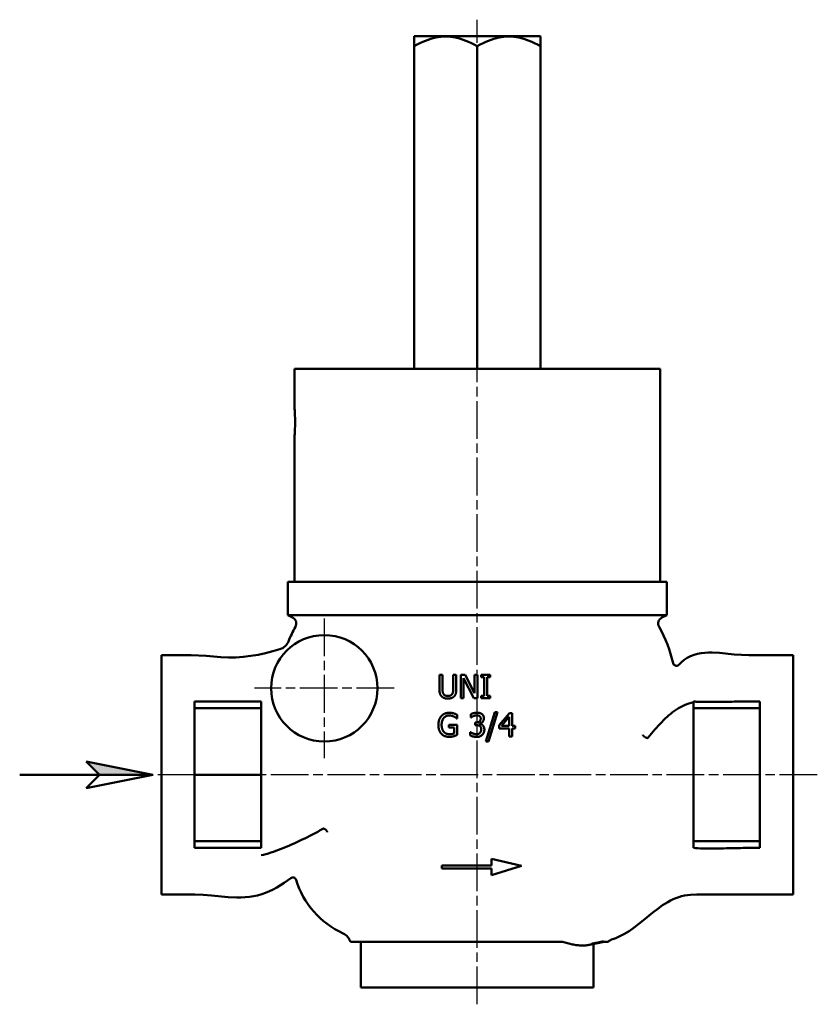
# Model space of a CAD drawing. Header units: millimetres. Extents: x 21 to 250, y 92 to 357.
# Tile 2 of 3: x 21 to 141, y 209 to 357. Entities that reach past the tile are written whole.
import ezdxf

# ---------------------------------------------------------------- set-up
doc = ezdxf.new("R2010")
doc.units = ezdxf.units.MM
doc.linetypes.add('CHAIN', pattern=[0.3543, 0.2362, -0.0295, 0.0591, -0.0295])
for name, color, linetype, lineweight in [('Mittellinie(DIN)', 4, 'CHAIN', 25), ('Mittelpunktmarkierung(DIN)', 4, 'CHAIN', 25), ('Sichtbare Kanten(DIN)', 7, 'Continuous', 50)]:
    doc.layers.add(name, color=color, linetype=linetype, lineweight=lineweight)

# ---------------------------------------------------------------- blocks, each defined once
blk = doc.blocks.new('Richtungspfeil')
at = {"layer": 'Sichtbare Kanten(DIN)'}
blk.add_hatch(color=256, dxfattribs=at).paths.add_polyline_path([(10, 0), (0, 2), (2, 0)])
blk.add_line((2, 0), (10, 0))
for p, q in [((10, 0), (0, 2)), ((0, 2), (2, 0)), ((10, 0), (0, 2)), ((0, 2), (2, 0)), ((-10, 0), (10, 0)), ((2, 0), (0, -2)), ((0, -2), (10, 0))]:
    blk.add_line(p, q, dxfattribs=at)

msp = doc.modelspace()

# ---------------------------------------------------------------- linework, layer by layer
at = {"layer": 'Mittellinie(DIN)', "linetype": 'CHAIN', "ltscale": 23.990969}
for p, q in [((89.82, 209.33), (89.82, 357.33)), ((140.95, 243.83), (40.02, 243.83))]:
    msp.add_line(p, q, dxfattribs=at)
at = {"layer": 'Mittelpunktmarkierung(DIN)', "linetype": 'CHAIN', "ltscale": 23.990969}
for p, q in [((66.82, 267.33), (66.82, 246.33)), ((77.32, 256.83), (56.32, 256.83))]:
    msp.add_line(p, q, dxfattribs=at)
at = {"layer": 'Sichtbare Kanten(DIN)'}
for p, q in [((80.35, 354.83), (80.32, 354.8)), ((80.32, 353.33), (80.32, 354.8)), ((99.29, 354.83), (80.35, 354.83)), ((99.29, 354.83), (99.32, 354.8)), ((99.32, 354.8), (99.32, 353.33)), ((80.32, 304.83), (80.32, 353.33)), ((89.82, 304.83), (89.82, 353.33)), ((99.32, 304.83), (99.32, 353.33)), ((62.32, 304.83), (117.32, 304.83)), ((62.32, 304.83), (62.32, 299.33)), ((117.32, 304.83), (117.32, 272.83)), ((62.32, 294.33), (62.32, 272.83)), ((61.32, 272.83), (118.32, 272.83)), ((61.32, 267.83), (61.32, 272.83)), ((118.32, 267.83), (118.32, 272.83)), ((118.32, 267.83), (61.32, 267.83)), ((62.06, 267.45), (61.32, 267.83)), ((117.57, 267.45), (118.32, 267.83)), ((42.32, 261.83), (42.32, 253.26)), ((137.32, 254.72), (137.32, 261.83)), ((84.13, 256.67), (84.13, 258.85)), ((84.59, 258.85), (84.13, 258.85)), ((84.59, 258.85), (84.59, 256.67)), ((86.66, 258.85), (86.2, 258.85)), ((86.2, 256.65), (86.2, 258.85)), ((86.66, 258.85), (86.66, 256.67)), ((87.33, 255.35), (87.33, 258.85)), ((87.99, 258.85), (87.33, 258.85)), ((89.31, 255.35), (87.76, 258.37)), ((87.76, 258.37), (87.76, 255.35)), ((87.99, 258.85), (89.4, 256.08)), ((89.83, 258.85), (89.4, 258.85)), ((89.4, 256.08), (89.4, 258.85)), ((89.83, 258.85), (89.83, 255.35)), ((90.41, 258.49), (90.41, 258.85)), ((91.76, 258.85), (90.41, 258.85)), ((90.41, 258.49), (90.85, 258.49)), ((90.85, 255.71), (90.85, 258.49)), ((91.32, 258.49), (91.32, 255.71)), ((91.32, 258.49), (91.76, 258.49)), ((91.76, 258.85), (91.76, 258.49)), ((47.32, 254.83), (57.32, 254.83)), ((47.32, 253.83), (47.32, 254.83)), ((57.32, 253.83), (57.32, 254.83)), ((87.33, 255.35), (87.76, 255.35)), ((89.31, 255.35), (89.83, 255.35)), ((90.41, 255.35), (90.41, 255.71)), ((90.85, 255.71), (90.41, 255.71)), ((90.41, 255.35), (91.76, 255.35)), ((91.76, 255.71), (91.32, 255.71)), ((91.76, 255.71), (91.76, 255.35)), ((122.32, 254.83), (122.32, 253.83)), ((132.32, 253.83), (132.32, 254.83)), ((137.32, 230.26), (137.32, 254.72)), ((42.32, 253.26), (42.32, 231.73)), ((47.32, 253.83), (57.32, 253.83)), ((47.32, 243.83), (47.32, 253.83)), ((57.32, 253.83), (57.32, 243.83)), ((91.1, 248.83), (92.47, 253.24)), ((92.87, 253.24), (91.5, 248.83)), ((92.87, 253.24), (92.47, 253.24)), ((93.1, 251.28), (94.66, 253.09)), ((95.09, 253.09), (94.66, 253.09)), ((95.09, 253.09), (95.09, 251.17)), ((122.32, 253.83), (122.32, 243.83)), ((122.32, 253.83), (132.32, 253.83)), ((132.32, 243.83), (132.32, 253.83)), ((86.75, 252.29), (86.79, 252.29)), ((86.79, 252.85), (86.79, 252.29)), ((88.86, 252.45), (88.86, 252.95)), ((88.86, 252.45), (88.89, 252.45)), ((89.48, 251.29), (89.48, 251.68)), ((89.63, 251.68), (89.48, 251.68)), ((94.64, 252.53), (93.46, 251.17)), ((94.64, 251.17), (94.64, 252.53)), ((85.53, 250.94), (85.53, 251.35)), ((86.8, 251.35), (85.53, 251.35)), ((85.53, 250.94), (86.34, 250.94)), ((86.34, 250.04), (86.34, 250.94)), ((86.8, 251.35), (86.8, 249.82)), ((88.76, 249.73), (88.76, 250.23)), ((88.8, 250.23), (88.76, 250.23)), ((89.48, 251.29), (89.67, 251.29)), ((90.17, 251.53), (90.17, 251.5)), ((93.1, 250.79), (93.1, 251.28)), ((93.1, 250.79), (94.64, 250.79)), ((94.64, 251.17), (93.46, 251.17)), ((94.64, 249.59), (94.64, 250.79)), ((95.51, 251.17), (95.09, 251.17)), ((95.09, 250.79), (95.09, 249.59)), ((95.09, 250.79), (95.51, 250.79)), ((95.51, 251.17), (95.51, 250.79)), ((91.1, 248.83), (91.5, 248.83)), ((94.64, 249.59), (95.09, 249.59)), ((57.32, 243.83), (47.32, 243.83)), ((47.32, 233.83), (47.32, 243.83)), ((57.32, 243.83), (57.32, 233.83)), ((122.32, 243.83), (122.32, 233.83)), ((132.32, 233.83), (132.32, 243.83)), ((47.32, 232.83), (47.32, 233.83)), ((57.32, 233.83), (47.32, 233.83)), ((57.32, 232.83), (57.32, 233.83)), ((122.32, 233.83), (122.32, 232.83)), ((122.32, 233.83), (132.32, 233.83)), ((132.32, 232.83), (132.32, 233.83)), ((42.32, 231.73), (42.32, 225.83)), ((91.98, 231.17), (96.48, 230.15)), ((91.98, 230.17), (91.98, 231.17)), ((89.82, 230.17), (84.48, 230.17)), ((84.48, 229.76), (84.48, 230.17)), ((84.48, 229.76), (89.81, 229.76)), ((89.82, 230.17), (91.98, 230.17)), ((91.98, 229.76), (89.82, 229.76)), ((96.48, 230.15), (91.98, 228.76)), ((91.98, 228.76), (91.98, 229.76)), ((137.32, 225.83), (137.32, 230.26)), ((70.74, 218.73), (75.91, 218.73)), ((72.32, 211.83), (72.32, 218.73)), ((97.41, 218.73), (75.91, 218.73)), ((97.41, 218.73), (102.63, 218.73)), ((107.32, 211.83), (107.32, 218.4)), ((108.86, 218.73), (109.5, 218.73)), ((72.32, 211.83), (107.32, 211.83))]:
    msp.add_line(p, q, dxfattribs=at)
at = {"layer": 'Sichtbare Kanten(DIN)', "flags": 128}
for points in [[(89.82, 353.33), (89.37, 353.58), (88.93, 353.8), (88.51, 354), (88.1, 354.17), (87.7, 354.32), (87.31, 354.45), (86.93, 354.56), (86.55, 354.64), (86.17, 354.71), (85.8, 354.76), (85.44, 354.79), (85.07, 354.8), (84.7, 354.79), (84.33, 354.76), (83.96, 354.71), (83.59, 354.64), (83.21, 354.56), (82.82, 354.45), (82.43, 354.32), (82.03, 354.17), (81.62, 354), (81.2, 353.8), (80.77, 353.58), (80.32, 353.33)], [(99.32, 353.33), (98.87, 353.58), (98.43, 353.8), (98.01, 354), (97.6, 354.17), (97.2, 354.32), (96.81, 354.45), (96.43, 354.56), (96.05, 354.64), (95.67, 354.71), (95.3, 354.76), (94.94, 354.79), (94.57, 354.8), (94.2, 354.79), (93.83, 354.76), (93.46, 354.71), (93.09, 354.64), (92.71, 354.56), (92.32, 354.45), (91.93, 354.32), (91.53, 354.17), (91.12, 354), (90.7, 353.8), (90.27, 353.58), (89.82, 353.33)], [(62.32, 299.33), (62.32, 299.31), (62.33, 299.24), (62.33, 299.14), (62.35, 298.99), (62.36, 298.81), (62.37, 298.6), (62.39, 298.35), (62.4, 298.08), (62.41, 297.78), (62.42, 297.47), (62.43, 297.15), (62.43, 296.83), (62.43, 296.51), (62.42, 296.19), (62.41, 295.87), (62.4, 295.57), (62.39, 295.3), (62.37, 295.06), (62.36, 294.85), (62.35, 294.67), (62.33, 294.52), (62.33, 294.41), (62.32, 294.35), (62.32, 294.33)], [(42.32, 261.83), (44.56, 261.83), (46.8, 261.79), (49.04, 261.7), (50.16, 261.62), (51.27, 261.53), (52.39, 261.46), (53.51, 261.47), (54.64, 261.55), (55.76, 261.69), (56.87, 261.88), (57.98, 262.12), (59.07, 262.4), (60.15, 262.71)], [(120.11, 260.36), (120.51, 260.74), (120.95, 261.09), (121.4, 261.4), (121.89, 261.66), (122.41, 261.86), (122.95, 262.01), (123.49, 262.11), (124.04, 262.17), (124.6, 262.2), (125.15, 262.2), (126.26, 262.14), (128.46, 261.93), (129.57, 261.85), (130.67, 261.83), (132.89, 261.83), (137.32, 261.83)], [(84.46, 255.6), (84.44, 255.62), (84.42, 255.64), (84.4, 255.66), (84.39, 255.69), (84.37, 255.71), (84.35, 255.73), (84.33, 255.76), (84.32, 255.78), (84.3, 255.81), (84.29, 255.83), (84.27, 255.86), (84.26, 255.89), (84.25, 255.91), (84.24, 255.94), (84.22, 255.98), (84.21, 256.03), (84.19, 256.08), (84.18, 256.15), (84.16, 256.23), (84.15, 256.31), (84.14, 256.4), (84.13, 256.49), (84.13, 256.58), (84.13, 256.67)], [(84.59, 256.67), (84.59, 256.64), (84.6, 256.62), (84.6, 256.6), (84.6, 256.57), (84.6, 256.55), (84.6, 256.52), (84.6, 256.5), (84.6, 256.47), (84.6, 256.45), (84.6, 256.42), (84.61, 256.4), (84.61, 256.37), (84.61, 256.35), (84.61, 256.33), (84.62, 256.3), (84.62, 256.28), (84.63, 256.26), (84.63, 256.23), (84.64, 256.19), (84.66, 256.15), (84.67, 256.1), (84.69, 256.05), (84.72, 256), (84.75, 255.96)], [(86.05, 255.96), (86.06, 255.98), (86.07, 256), (86.08, 256.01), (86.09, 256.03), (86.1, 256.05), (86.11, 256.07), (86.11, 256.09), (86.12, 256.11), (86.13, 256.12), (86.14, 256.14), (86.14, 256.16), (86.15, 256.18), (86.15, 256.2), (86.16, 256.22), (86.16, 256.24), (86.17, 256.26), (86.17, 256.29), (86.18, 256.32), (86.18, 256.36), (86.19, 256.41), (86.19, 256.46), (86.19, 256.52), (86.2, 256.58), (86.2, 256.65)], [(86.66, 256.67), (86.66, 256.63), (86.66, 256.59), (86.66, 256.55), (86.66, 256.51), (86.66, 256.47), (86.65, 256.44), (86.65, 256.4), (86.65, 256.36), (86.64, 256.32), (86.64, 256.28), (86.63, 256.24), (86.63, 256.2), (86.62, 256.17), (86.61, 256.13), (86.6, 256.09), (86.59, 256.05), (86.58, 256.01), (86.56, 255.96), (86.54, 255.9), (86.51, 255.84), (86.47, 255.78), (86.43, 255.71), (86.38, 255.65), (86.33, 255.6)], [(85.39, 255.28), (85.35, 255.28), (85.3, 255.28), (85.25, 255.28), (85.2, 255.29), (85.15, 255.29), (85.1, 255.3), (85.06, 255.3), (85.01, 255.31), (84.96, 255.33), (84.92, 255.34), (84.87, 255.35), (84.83, 255.37), (84.79, 255.38), (84.76, 255.4), (84.72, 255.41), (84.69, 255.43), (84.66, 255.45), (84.63, 255.47), (84.6, 255.49), (84.57, 255.51), (84.54, 255.53), (84.52, 255.55), (84.49, 255.57), (84.46, 255.6)], [(84.75, 255.96), (84.77, 255.93), (84.79, 255.9), (84.82, 255.87), (84.85, 255.84), (84.88, 255.82), (84.91, 255.79), (84.95, 255.77), (84.98, 255.76), (85.01, 255.74), (85.04, 255.73), (85.07, 255.72), (85.1, 255.71), (85.12, 255.7), (85.15, 255.7), (85.17, 255.69), (85.2, 255.69), (85.22, 255.68), (85.25, 255.68), (85.27, 255.68), (85.3, 255.68), (85.32, 255.68), (85.35, 255.67), (85.37, 255.67), (85.39, 255.67)], [(85.39, 255.67), (85.44, 255.67), (85.48, 255.68), (85.53, 255.68), (85.57, 255.69), (85.62, 255.69), (85.66, 255.7), (85.7, 255.72), (85.74, 255.73), (85.78, 255.75), (85.82, 255.76), (85.85, 255.78), (85.87, 255.79), (85.89, 255.81), (85.91, 255.82), (85.93, 255.83), (85.94, 255.84), (85.96, 255.86), (85.97, 255.87), (85.99, 255.88), (86, 255.9), (86.01, 255.91), (86.02, 255.93), (86.04, 255.94), (86.05, 255.96)], [(86.33, 255.6), (86.3, 255.58), (86.28, 255.56), (86.26, 255.54), (86.23, 255.52), (86.21, 255.5), (86.18, 255.48), (86.16, 255.46), (86.13, 255.45), (86.1, 255.43), (86.08, 255.42), (86.05, 255.4), (86.02, 255.39), (85.99, 255.38), (85.96, 255.36), (85.93, 255.35), (85.89, 255.34), (85.85, 255.33), (85.8, 255.32), (85.74, 255.3), (85.69, 255.3), (85.62, 255.29), (85.55, 255.28), (85.48, 255.28), (85.39, 255.28)], [(115.53, 249.44), (115.78, 249.74), (116.03, 250.04), (116.28, 250.33), (116.53, 250.62), (116.78, 250.91), (117.04, 251.2), (117.3, 251.48), (117.56, 251.75), (117.82, 252.02), (118.09, 252.28), (118.36, 252.53), (118.63, 252.78), (118.91, 253.01), (119.19, 253.23), (119.48, 253.45), (119.77, 253.65), (120.07, 253.83), (120.37, 254.01), (120.68, 254.16), (120.99, 254.31), (121.31, 254.44), (121.64, 254.55), (121.98, 254.64), (122.32, 254.72)], [(122.32, 254.83), (122.34, 254.83), (122.36, 254.83), (122.38, 254.83), (122.4, 254.82), (122.42, 254.82), (122.44, 254.82), (122.46, 254.82), (122.49, 254.82), (122.51, 254.82), (122.53, 254.82), (122.55, 254.82), (122.58, 254.82), (122.6, 254.82), (122.63, 254.82), (122.65, 254.82), (122.68, 254.81), (122.7, 254.81), (122.73, 254.81), (122.75, 254.81), (122.78, 254.81), (122.81, 254.81), (122.83, 254.81), (122.86, 254.81), (122.89, 254.81)], [(122.89, 254.81), (123.1, 254.8), (123.31, 254.8), (123.52, 254.8), (123.73, 254.79), (123.94, 254.79), (124.15, 254.79), (124.35, 254.79), (124.55, 254.79), (124.76, 254.79), (124.96, 254.79), (125.17, 254.79), (125.38, 254.79), (125.58, 254.79), (125.79, 254.79), (126, 254.79), (126.2, 254.79), (126.41, 254.8), (126.62, 254.8), (126.82, 254.8), (127.02, 254.8), (127.22, 254.8), (127.42, 254.8), (127.61, 254.81), (127.8, 254.81)], [(127.8, 254.81), (128.15, 254.81), (128.47, 254.82), (128.77, 254.82), (129.07, 254.82), (129.36, 254.82), (129.62, 254.83), (129.85, 254.83), (130.04, 254.83), (130.21, 254.83), (130.37, 254.83), (130.51, 254.83), (130.65, 254.83), (130.79, 254.83), (130.92, 254.83), (131.06, 254.83), (131.2, 254.83), (131.34, 254.83), (131.48, 254.83), (131.62, 254.83), (131.76, 254.83), (131.9, 254.83), (132.04, 254.83), (132.18, 254.83), (132.32, 254.83)], [(84.43, 252.67), (84.46, 252.7), (84.49, 252.73), (84.52, 252.75), (84.55, 252.78), (84.58, 252.8), (84.61, 252.83), (84.64, 252.85), (84.67, 252.87), (84.7, 252.9), (84.74, 252.92), (84.77, 252.94), (84.81, 252.96), (84.85, 252.98), (84.9, 253), (84.95, 253.02), (85.01, 253.05), (85.08, 253.07), (85.15, 253.09), (85.23, 253.11), (85.31, 253.12), (85.4, 253.14), (85.48, 253.14), (85.56, 253.15), (85.64, 253.15)], [(85.64, 253.15), (85.66, 253.15), (85.69, 253.15), (85.71, 253.15), (85.73, 253.15), (85.75, 253.15), (85.77, 253.15), (85.8, 253.14), (85.82, 253.14), (85.84, 253.14), (85.86, 253.14), (85.89, 253.14), (85.91, 253.13), (85.93, 253.13), (85.95, 253.13), (85.98, 253.13), (86, 253.12), (86.03, 253.12), (86.06, 253.11), (86.1, 253.1), (86.13, 253.1), (86.17, 253.09), (86.21, 253.08), (86.25, 253.07), (86.29, 253.05)], [(88.86, 252.95), (88.89, 252.96), (88.92, 252.97), (88.95, 252.99), (88.98, 253), (89.01, 253.01), (89.04, 253.03), (89.07, 253.04), (89.11, 253.05), (89.14, 253.06), (89.17, 253.07), (89.2, 253.08), (89.23, 253.08), (89.27, 253.09), (89.3, 253.1), (89.34, 253.11), (89.38, 253.12), (89.42, 253.13), (89.46, 253.13), (89.51, 253.14), (89.56, 253.15), (89.61, 253.15), (89.66, 253.16), (89.72, 253.16), (89.77, 253.16)], [(89.77, 253.16), (89.8, 253.16), (89.83, 253.16), (89.86, 253.16), (89.89, 253.16), (89.92, 253.16), (89.96, 253.15), (89.99, 253.15), (90.02, 253.15), (90.05, 253.14), (90.08, 253.14), (90.11, 253.13), (90.14, 253.13), (90.17, 253.12), (90.2, 253.11), (90.23, 253.1), (90.26, 253.09), (90.29, 253.08), (90.32, 253.07), (90.35, 253.05), (90.38, 253.04), (90.41, 253.02), (90.45, 253), (90.48, 252.98), (90.51, 252.96)], [(83.97, 251.34), (83.97, 251.42), (83.98, 251.51), (83.98, 251.59), (83.99, 251.67), (84.01, 251.76), (84.02, 251.84), (84.04, 251.92), (84.06, 251.99), (84.08, 252.06), (84.1, 252.13), (84.13, 252.18), (84.15, 252.23), (84.17, 252.28), (84.19, 252.32), (84.21, 252.36), (84.23, 252.4), (84.25, 252.43), (84.28, 252.47), (84.3, 252.5), (84.32, 252.54), (84.35, 252.57), (84.38, 252.61), (84.4, 252.64), (84.43, 252.67)], [(85.59, 252.75), (85.52, 252.75), (85.45, 252.74), (85.39, 252.73), (85.32, 252.72), (85.26, 252.7), (85.2, 252.68), (85.14, 252.65), (85.08, 252.62), (85.02, 252.59), (84.97, 252.55), (84.92, 252.51), (84.87, 252.47), (84.82, 252.42), (84.77, 252.36), (84.71, 252.29), (84.66, 252.21), (84.61, 252.12), (84.57, 252.02), (84.53, 251.91), (84.5, 251.8), (84.48, 251.69), (84.47, 251.58), (84.46, 251.47), (84.46, 251.35)], [(86.31, 252.58), (86.29, 252.59), (86.26, 252.6), (86.24, 252.61), (86.22, 252.62), (86.2, 252.63), (86.18, 252.64), (86.16, 252.64), (86.14, 252.65), (86.12, 252.66), (86.1, 252.67), (86.08, 252.67), (86.05, 252.68), (86.03, 252.69), (86.01, 252.69), (85.99, 252.7), (85.97, 252.7), (85.94, 252.71), (85.9, 252.72), (85.86, 252.73), (85.82, 252.73), (85.77, 252.74), (85.71, 252.74), (85.65, 252.75), (85.59, 252.75)], [(86.29, 253.05), (86.31, 253.05), (86.32, 253.04), (86.34, 253.04), (86.36, 253.03), (86.37, 253.03), (86.39, 253.02), (86.4, 253.02), (86.42, 253.01), (86.44, 253), (86.45, 253), (86.47, 252.99), (86.49, 252.99), (86.5, 252.98), (86.52, 252.97), (86.53, 252.97), (86.55, 252.96), (86.57, 252.95), (86.59, 252.94), (86.62, 252.93), (86.65, 252.91), (86.68, 252.9), (86.72, 252.88), (86.75, 252.87), (86.79, 252.85)], [(86.75, 252.29), (86.74, 252.3), (86.73, 252.31), (86.72, 252.31), (86.71, 252.32), (86.7, 252.33), (86.69, 252.34), (86.68, 252.35), (86.66, 252.36), (86.65, 252.37), (86.64, 252.37), (86.63, 252.38), (86.62, 252.39), (86.61, 252.4), (86.6, 252.41), (86.59, 252.42), (86.58, 252.42), (86.57, 252.43), (86.56, 252.44), (86.54, 252.46), (86.51, 252.47), (86.47, 252.5), (86.43, 252.52), (86.37, 252.55), (86.31, 252.58)], [(89.23, 252.65), (89.22, 252.64), (89.2, 252.63), (89.19, 252.62), (89.17, 252.62), (89.16, 252.61), (89.14, 252.6), (89.13, 252.6), (89.11, 252.59), (89.1, 252.58), (89.08, 252.57), (89.07, 252.56), (89.05, 252.56), (89.04, 252.55), (89.02, 252.54), (89.01, 252.53), (89, 252.52), (88.98, 252.51), (88.97, 252.5), (88.95, 252.5), (88.94, 252.49), (88.93, 252.48), (88.91, 252.47), (88.9, 252.46), (88.89, 252.45)], [(89.73, 252.76), (89.71, 252.76), (89.69, 252.75), (89.67, 252.75), (89.65, 252.75), (89.63, 252.75), (89.61, 252.75), (89.58, 252.74), (89.56, 252.74), (89.54, 252.74), (89.52, 252.73), (89.5, 252.73), (89.48, 252.72), (89.46, 252.72), (89.44, 252.71), (89.42, 252.71), (89.4, 252.7), (89.37, 252.7), (89.35, 252.69), (89.33, 252.68), (89.31, 252.68), (89.29, 252.67), (89.27, 252.66), (89.25, 252.65), (89.23, 252.65)], [(89.63, 251.68), (89.68, 251.68), (89.73, 251.68), (89.78, 251.69), (89.82, 251.7), (89.87, 251.71), (89.92, 251.72), (89.96, 251.73), (90.01, 251.75), (90.05, 251.77), (90.09, 251.79), (90.12, 251.82), (90.16, 251.84), (90.19, 251.87), (90.22, 251.9), (90.24, 251.93), (90.27, 251.96), (90.28, 252), (90.3, 252.03), (90.32, 252.07), (90.33, 252.11), (90.33, 252.15), (90.34, 252.19), (90.34, 252.23), (90.34, 252.27)], [(90.16, 252.65), (90.15, 252.66), (90.14, 252.66), (90.13, 252.67), (90.11, 252.68), (90.1, 252.68), (90.09, 252.69), (90.08, 252.69), (90.07, 252.7), (90.05, 252.7), (90.04, 252.71), (90.03, 252.71), (90.02, 252.72), (90, 252.72), (89.99, 252.72), (89.98, 252.73), (89.97, 252.73), (89.95, 252.73), (89.93, 252.74), (89.91, 252.74), (89.88, 252.75), (89.85, 252.75), (89.81, 252.75), (89.78, 252.75), (89.73, 252.76)], [(90.34, 252.27), (90.34, 252.29), (90.34, 252.31), (90.34, 252.34), (90.34, 252.36), (90.33, 252.38), (90.33, 252.41), (90.32, 252.43), (90.31, 252.45), (90.31, 252.47), (90.3, 252.49), (90.29, 252.51), (90.28, 252.53), (90.27, 252.54), (90.26, 252.56), (90.25, 252.57), (90.24, 252.58), (90.23, 252.59), (90.22, 252.6), (90.21, 252.61), (90.2, 252.61), (90.19, 252.62), (90.18, 252.63), (90.17, 252.64), (90.16, 252.65)], [(90.82, 252.32), (90.82, 252.29), (90.82, 252.26), (90.82, 252.23), (90.81, 252.2), (90.81, 252.17), (90.8, 252.15), (90.8, 252.12), (90.79, 252.09), (90.78, 252.07), (90.77, 252.04), (90.76, 252.01), (90.75, 251.98), (90.73, 251.95), (90.7, 251.91), (90.67, 251.86), (90.64, 251.81), (90.59, 251.76), (90.54, 251.72), (90.49, 251.67), (90.43, 251.64), (90.37, 251.6), (90.31, 251.57), (90.24, 251.55), (90.17, 251.53)], [(90.51, 252.96), (90.54, 252.94), (90.57, 252.92), (90.6, 252.89), (90.62, 252.86), (90.65, 252.84), (90.67, 252.81), (90.69, 252.78), (90.71, 252.75), (90.73, 252.71), (90.75, 252.68), (90.76, 252.65), (90.77, 252.62), (90.78, 252.59), (90.79, 252.57), (90.8, 252.54), (90.8, 252.52), (90.81, 252.49), (90.81, 252.47), (90.81, 252.44), (90.82, 252.42), (90.82, 252.39), (90.82, 252.37), (90.82, 252.34), (90.82, 252.32)], [(84.43, 249.98), (84.4, 250.01), (84.37, 250.05), (84.33, 250.09), (84.31, 250.13), (84.28, 250.17), (84.25, 250.21), (84.23, 250.25), (84.2, 250.29), (84.18, 250.34), (84.16, 250.38), (84.14, 250.43), (84.12, 250.47), (84.1, 250.53), (84.08, 250.58), (84.06, 250.65), (84.04, 250.71), (84.03, 250.78), (84.01, 250.86), (84, 250.94), (83.99, 251.02), (83.98, 251.1), (83.98, 251.18), (83.97, 251.26), (83.97, 251.34)], [(84.46, 251.35), (84.46, 251.29), (84.46, 251.23), (84.46, 251.17), (84.47, 251.11), (84.48, 251.05), (84.49, 250.98), (84.5, 250.92), (84.51, 250.87), (84.52, 250.81), (84.53, 250.76), (84.55, 250.72), (84.56, 250.67), (84.58, 250.63), (84.59, 250.6), (84.61, 250.57), (84.62, 250.53), (84.64, 250.5), (84.66, 250.47), (84.67, 250.44), (84.69, 250.41), (84.71, 250.38), (84.73, 250.35), (84.76, 250.32), (84.78, 250.29)], [(84.78, 250.29), (84.8, 250.27), (84.82, 250.24), (84.84, 250.22), (84.87, 250.2), (84.89, 250.18), (84.92, 250.16), (84.94, 250.14), (84.97, 250.12), (84.99, 250.1), (85.02, 250.08), (85.05, 250.06), (85.08, 250.05), (85.11, 250.03), (85.14, 250.02), (85.18, 250), (85.22, 249.98), (85.27, 249.97), (85.32, 249.96), (85.37, 249.95), (85.42, 249.94), (85.47, 249.93), (85.52, 249.93), (85.57, 249.92), (85.62, 249.92)], [(88.8, 250.23), (88.83, 250.2), (88.86, 250.18), (88.9, 250.16), (88.93, 250.14), (88.97, 250.12), (89, 250.1), (89.04, 250.08), (89.08, 250.07), (89.11, 250.05), (89.15, 250.04), (89.19, 250.02), (89.23, 250.01), (89.26, 249.99), (89.3, 249.98), (89.34, 249.97), (89.38, 249.96), (89.42, 249.95), (89.45, 249.94), (89.49, 249.94), (89.53, 249.93), (89.57, 249.93), (89.61, 249.92), (89.65, 249.92), (89.69, 249.92)], [(90.2, 251.17), (90.19, 251.18), (90.17, 251.19), (90.16, 251.2), (90.14, 251.2), (90.13, 251.21), (90.11, 251.22), (90.09, 251.23), (90.08, 251.23), (90.06, 251.24), (90.04, 251.25), (90.03, 251.25), (90.01, 251.26), (89.99, 251.26), (89.97, 251.26), (89.95, 251.27), (89.93, 251.27), (89.9, 251.28), (89.87, 251.28), (89.84, 251.28), (89.81, 251.29), (89.78, 251.29), (89.75, 251.29), (89.71, 251.29), (89.67, 251.29)], [(90.17, 251.5), (90.19, 251.5), (90.2, 251.49), (90.22, 251.49), (90.23, 251.49), (90.25, 251.48), (90.26, 251.48), (90.28, 251.47), (90.29, 251.47), (90.31, 251.46), (90.32, 251.46), (90.34, 251.45), (90.35, 251.45), (90.37, 251.44), (90.38, 251.44), (90.4, 251.43), (90.41, 251.43), (90.43, 251.42), (90.45, 251.41), (90.48, 251.4), (90.5, 251.38), (90.54, 251.36), (90.57, 251.33), (90.61, 251.31), (90.64, 251.27)], [(90.41, 250.66), (90.41, 250.69), (90.41, 250.72), (90.41, 250.75), (90.41, 250.78), (90.4, 250.81), (90.4, 250.84), (90.39, 250.86), (90.39, 250.89), (90.38, 250.92), (90.37, 250.95), (90.36, 250.97), (90.35, 250.99), (90.34, 251.01), (90.33, 251.03), (90.32, 251.05), (90.31, 251.06), (90.29, 251.08), (90.28, 251.09), (90.27, 251.11), (90.26, 251.12), (90.24, 251.13), (90.23, 251.14), (90.22, 251.16), (90.2, 251.17)], [(90.22, 250.12), (90.23, 250.13), (90.25, 250.15), (90.26, 250.16), (90.27, 250.18), (90.28, 250.19), (90.29, 250.21), (90.3, 250.23), (90.31, 250.24), (90.32, 250.26), (90.33, 250.28), (90.34, 250.3), (90.35, 250.32), (90.36, 250.33), (90.37, 250.36), (90.37, 250.38), (90.38, 250.4), (90.39, 250.43), (90.4, 250.46), (90.4, 250.49), (90.41, 250.53), (90.41, 250.56), (90.41, 250.59), (90.41, 250.63), (90.41, 250.66)], [(90.89, 250.63), (90.89, 250.58), (90.89, 250.54), (90.88, 250.5), (90.88, 250.46), (90.87, 250.42), (90.86, 250.37), (90.85, 250.33), (90.84, 250.29), (90.83, 250.25), (90.82, 250.21), (90.8, 250.18), (90.79, 250.14), (90.77, 250.11), (90.76, 250.08), (90.74, 250.05), (90.73, 250.03), (90.71, 250), (90.69, 249.98), (90.68, 249.95), (90.66, 249.93), (90.64, 249.91), (90.62, 249.88), (90.6, 249.86), (90.58, 249.84)], [(90.64, 251.27), (90.68, 251.24), (90.71, 251.21), (90.73, 251.17), (90.76, 251.14), (90.78, 251.1), (90.8, 251.06), (90.82, 251.02), (90.83, 250.99), (90.84, 250.96), (90.85, 250.93), (90.86, 250.9), (90.86, 250.88), (90.87, 250.86), (90.87, 250.84), (90.88, 250.82), (90.88, 250.79), (90.88, 250.77), (90.88, 250.75), (90.88, 250.73), (90.89, 250.71), (90.89, 250.69), (90.89, 250.67), (90.89, 250.65), (90.89, 250.63)], [(85.64, 249.52), (85.59, 249.52), (85.53, 249.52), (85.48, 249.52), (85.43, 249.53), (85.38, 249.53), (85.33, 249.54), (85.27, 249.55), (85.22, 249.56), (85.17, 249.57), (85.12, 249.58), (85.07, 249.6), (85.02, 249.61), (84.96, 249.63), (84.91, 249.65), (84.86, 249.67), (84.81, 249.7), (84.76, 249.73), (84.7, 249.76), (84.65, 249.79), (84.61, 249.82), (84.56, 249.86), (84.52, 249.89), (84.47, 249.93), (84.43, 249.98)], [(85.62, 249.92), (85.65, 249.92), (85.68, 249.92), (85.71, 249.92), (85.74, 249.92), (85.77, 249.93), (85.8, 249.93), (85.83, 249.93), (85.86, 249.93), (85.89, 249.94), (85.92, 249.94), (85.95, 249.94), (85.98, 249.95), (86.01, 249.95), (86.04, 249.96), (86.07, 249.96), (86.11, 249.97), (86.14, 249.97), (86.17, 249.98), (86.2, 249.99), (86.23, 249.99), (86.26, 250), (86.28, 250.01), (86.31, 250.02), (86.34, 250.04)], [(86.29, 249.62), (86.27, 249.62), (86.24, 249.61), (86.22, 249.6), (86.2, 249.6), (86.18, 249.59), (86.16, 249.59), (86.14, 249.58), (86.12, 249.58), (86.1, 249.57), (86.08, 249.57), (86.06, 249.56), (86.04, 249.56), (86.02, 249.55), (86, 249.55), (85.97, 249.55), (85.95, 249.54), (85.92, 249.54), (85.89, 249.53), (85.86, 249.53), (85.82, 249.53), (85.78, 249.52), (85.74, 249.52), (85.69, 249.52), (85.64, 249.52)], [(86.8, 249.82), (86.79, 249.81), (86.77, 249.81), (86.75, 249.8), (86.73, 249.79), (86.72, 249.78), (86.7, 249.78), (86.68, 249.77), (86.66, 249.76), (86.65, 249.75), (86.63, 249.75), (86.61, 249.74), (86.59, 249.73), (86.58, 249.73), (86.56, 249.72), (86.54, 249.71), (86.52, 249.7), (86.49, 249.69), (86.47, 249.68), (86.44, 249.67), (86.41, 249.66), (86.38, 249.65), (86.35, 249.64), (86.32, 249.63), (86.29, 249.62)], [(89.72, 249.51), (89.68, 249.51), (89.65, 249.51), (89.61, 249.52), (89.57, 249.52), (89.54, 249.52), (89.5, 249.52), (89.47, 249.53), (89.43, 249.53), (89.4, 249.54), (89.36, 249.54), (89.33, 249.55), (89.29, 249.56), (89.26, 249.56), (89.22, 249.57), (89.19, 249.58), (89.15, 249.59), (89.11, 249.6), (89.06, 249.61), (89.01, 249.63), (88.96, 249.65), (88.91, 249.66), (88.86, 249.68), (88.81, 249.71), (88.76, 249.73)], [(89.69, 249.92), (89.71, 249.92), (89.72, 249.92), (89.74, 249.92), (89.76, 249.92), (89.78, 249.92), (89.79, 249.93), (89.81, 249.93), (89.83, 249.93), (89.84, 249.93), (89.86, 249.94), (89.88, 249.94), (89.9, 249.94), (89.91, 249.95), (89.93, 249.95), (89.95, 249.96), (89.96, 249.96), (89.98, 249.97), (90, 249.97), (90.03, 249.98), (90.07, 250), (90.11, 250.02), (90.15, 250.05), (90.19, 250.08), (90.22, 250.12)], [(90.58, 249.84), (90.56, 249.81), (90.53, 249.79), (90.51, 249.77), (90.49, 249.75), (90.46, 249.73), (90.44, 249.72), (90.41, 249.7), (90.39, 249.68), (90.36, 249.67), (90.33, 249.65), (90.3, 249.64), (90.27, 249.62), (90.24, 249.61), (90.2, 249.59), (90.16, 249.58), (90.12, 249.57), (90.08, 249.55), (90.03, 249.54), (89.98, 249.53), (89.92, 249.53), (89.87, 249.52), (89.82, 249.52), (89.77, 249.51), (89.72, 249.51)], [(114.7, 249.81), (114.72, 249.79), (114.73, 249.76), (114.75, 249.74), (114.78, 249.71), (114.8, 249.68), (114.83, 249.65), (114.86, 249.62), (114.89, 249.6), (114.92, 249.57), (114.96, 249.54), (114.99, 249.52), (115.03, 249.49), (115.07, 249.47), (115.11, 249.45), (115.14, 249.43), (115.18, 249.41), (115.22, 249.4), (115.26, 249.38), (115.29, 249.37), (115.32, 249.36), (115.36, 249.36), (115.39, 249.35), (115.42, 249.35), (115.44, 249.35)], [(115.44, 249.35), (115.44, 249.35), (115.45, 249.36), (115.45, 249.36), (115.45, 249.36), (115.46, 249.36), (115.46, 249.37), (115.47, 249.37), (115.47, 249.37), (115.47, 249.38), (115.48, 249.38), (115.48, 249.38), (115.48, 249.39), (115.49, 249.39), (115.49, 249.39), (115.49, 249.4), (115.5, 249.4), (115.5, 249.41), (115.51, 249.41), (115.51, 249.42), (115.51, 249.42), (115.52, 249.42), (115.52, 249.43), (115.53, 249.43), (115.53, 249.44)], [(66.59, 235.68), (66.21, 235.48), (65.83, 235.27), (65.44, 235.07), (65.05, 234.87), (64.66, 234.67), (64.27, 234.47), (63.88, 234.27), (63.48, 234.08), (63.09, 233.89), (62.69, 233.7), (62.29, 233.52), (61.9, 233.34), (61.5, 233.17), (61.11, 233), (60.72, 232.84), (60.33, 232.69), (59.94, 232.54), (59.55, 232.4), (59.17, 232.26), (58.79, 232.14), (58.42, 232.02), (58.05, 231.91), (57.68, 231.82), (57.32, 231.73)], [(66.75, 235.73), (66.75, 235.73), (66.74, 235.73), (66.73, 235.73), (66.73, 235.73), (66.72, 235.73), (66.71, 235.73), (66.71, 235.73), (66.7, 235.73), (66.69, 235.72), (66.69, 235.72), (66.68, 235.72), (66.67, 235.72), (66.66, 235.71), (66.66, 235.71), (66.65, 235.71), (66.64, 235.71), (66.64, 235.7), (66.63, 235.7), (66.62, 235.7), (66.62, 235.69), (66.61, 235.69), (66.61, 235.69), (66.6, 235.68), (66.59, 235.68)], [(66.75, 235.73), (66.78, 235.72), (66.8, 235.71), (66.83, 235.7), (66.86, 235.69), (66.89, 235.67), (66.91, 235.66), (66.94, 235.64), (66.97, 235.62), (66.99, 235.6), (67.02, 235.58), (67.05, 235.55), (67.07, 235.53), (67.1, 235.5), (67.12, 235.48), (67.14, 235.45), (67.16, 235.42), (67.18, 235.4), (67.2, 235.37), (67.21, 235.34), (67.23, 235.31), (67.24, 235.29), (67.25, 235.26), (67.26, 235.23), (67.27, 235.2)], [(57.32, 232.83), (57, 232.84), (56.67, 232.84), (56.3, 232.85), (55.89, 232.85), (55.46, 232.86), (55.02, 232.86), (54.57, 232.86), (54.12, 232.86), (53.67, 232.86), (53.23, 232.86), (52.8, 232.86), (52.38, 232.86), (51.96, 232.86), (51.53, 232.85), (51.11, 232.85), (50.69, 232.85), (50.27, 232.84), (49.85, 232.84), (49.43, 232.84), (49, 232.83), (48.58, 232.83), (48.16, 232.83), (47.74, 232.83), (47.32, 232.83)], [(132.32, 232.83), (131.9, 232.83), (131.48, 232.83), (131.06, 232.83), (130.64, 232.83), (130.22, 232.83), (129.8, 232.83), (129.38, 232.82), (128.96, 232.82), (128.54, 232.81), (128.12, 232.8), (127.69, 232.79), (127.27, 232.78), (126.85, 232.77), (126.42, 232.77), (125.99, 232.76), (125.55, 232.75), (125.12, 232.75), (124.69, 232.75), (124.26, 232.75), (123.83, 232.76), (123.4, 232.77), (122.98, 232.79), (122.62, 232.81), (122.32, 232.83)], [(61.8, 228.3), (60.77, 227.57), (60.24, 227.23), (59.7, 226.9), (59.14, 226.59), (58.58, 226.32), (58, 226.07), (57.41, 225.86), (56.8, 225.69), (56.18, 225.56), (55.56, 225.47), (54.92, 225.42), (54.29, 225.39), (53.65, 225.39), (52.38, 225.45), (49.87, 225.67), (48.61, 225.78), (47.36, 225.83), (46.1, 225.85), (44.84, 225.85), (42.32, 225.83)], [(62.58, 228.05), (62.53, 228.15), (62.46, 228.25), (62.37, 228.32), (62.26, 228.38), (62.14, 228.4), (62.02, 228.39), (61.91, 228.36), (61.8, 228.3)], [(137.32, 225.83), (122.81, 225.84), (121.9, 225.78), (121.45, 225.73), (121, 225.66), (120.55, 225.56), (120.12, 225.44), (119.69, 225.29), (119.27, 225.11), (118.86, 224.91), (118.46, 224.7), (117.69, 224.22), (116.95, 223.7), (116.23, 223.14), (114.82, 221.99), (114.12, 221.42), (113.39, 220.87), (112.64, 220.34), (111.86, 219.87), (111.46, 219.65), (111.05, 219.46), (110.63, 219.28), (110.21, 219.13)], [(102.63, 218.73), (102.83, 218.67), (103.02, 218.61), (103.21, 218.56), (103.4, 218.5), (103.59, 218.46), (103.77, 218.41), (103.95, 218.37), (104.13, 218.33), (104.31, 218.3), (104.49, 218.27), (104.66, 218.24), (104.84, 218.22), (105.01, 218.2), (105.17, 218.19), (105.34, 218.18), (105.5, 218.17), (105.66, 218.17), (105.82, 218.17), (105.98, 218.18), (106.13, 218.19), (106.28, 218.2), (106.43, 218.22), (106.57, 218.25), (106.72, 218.27)], [(106.72, 218.27), (106.83, 218.3), (106.94, 218.32), (107.05, 218.35), (107.16, 218.37), (107.26, 218.39), (107.36, 218.41), (107.47, 218.44), (107.57, 218.46), (107.66, 218.48), (107.76, 218.5), (107.85, 218.52), (107.94, 218.53), (108.03, 218.55), (108.12, 218.57), (108.2, 218.59), (108.29, 218.6), (108.37, 218.62), (108.44, 218.63), (108.52, 218.65), (108.59, 218.67), (108.66, 218.68), (108.73, 218.7), (108.8, 218.71), (108.86, 218.73)], [(108.82, 218.83), (108.39, 218.73), (107.96, 218.64), (107.09, 218.48)]]:
    msp.add_lwpolyline(points, dxfattribs=at)
at = {"layer": 'Sichtbare Kanten(DIN)'}
msp.add_circle((66.82, 256.83), 8, dxfattribs=at)
for centre, radius, start, end in [((61.61, 266.56), 1, 330.8137, 63), ((118.02, 266.56), 1, 117, 209.1863), ((80.82, 255.83), 21, 150.8137, 157.5171), ((98.82, 255.83), 21, 13.1384, 29.1863), ((59.57, 264.62), 2, 287.0526, 337.5171), ((119.75, 260.71), 0.5, 193.1384, 314.8193), ((75.02, 231.83), 13, 196.9101, 245.5856), ((68.82, 218.17), 2, 16.2213, 65.5856), ((110.82, 217.23), 2, 107.755, 131.3255)]:
    msp.add_arc(centre, radius, start, end, dxfattribs=at)

# ---------------------------------------------------------------- block references
msp.add_blockref('Richtungspfeil', (31.02, 243.83))

doc.saveas('drawing.dxf')
